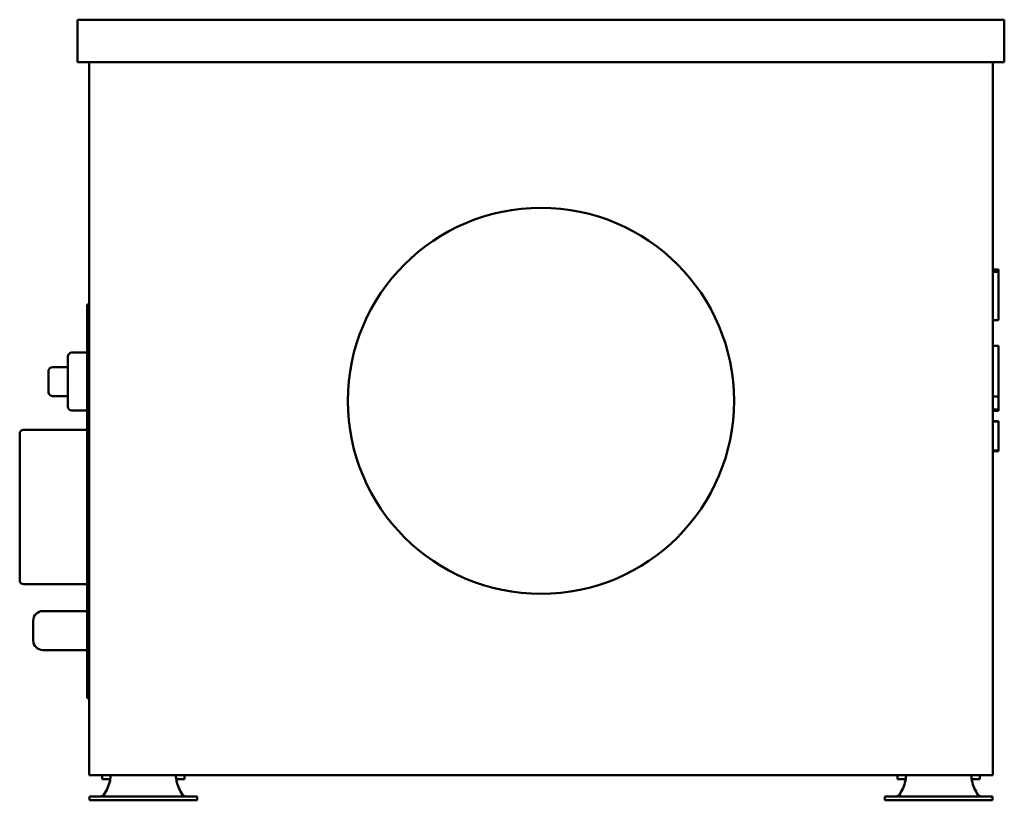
# Model space of a CAD drawing. Header units: millimetres. Extents: x 304 to 814, y 230 to 634.
import ezdxf

# ---------------------------------------------------------------- set-up
doc = ezdxf.new("R2010")
doc.units = ezdxf.units.MM
doc.header["$LTSCALE"] = 2
doc.layers.add('Widoczne (ISO)', color=7, linetype='Continuous', lineweight=50)

msp = doc.modelspace()

# ---------------------------------------------------------------- linework, layer by layer
at = {"layer": 'Widoczne (ISO)'}
for p, q in [((333.8, 634.03), (813.8, 634.03)), ((333.8, 612.03), (333.8, 634.03)), ((813.8, 612.03), (813.8, 634.03)), ((813.8, 612.03), (333.8, 612.03)), ((339.8, 612.03), (339.8, 242.53)), ((807.8, 242.53), (807.8, 612.03)), ((810.8, 504.57), (807.8, 504.57)), ((810.8, 504), (807.8, 504)), ((810.8, 503.32), (807.8, 503.32)), ((810.8, 504.57), (810.8, 504)), ((810.8, 504), (810.8, 503.32)), ((810.8, 503.32), (810.8, 501.26)), ((810.8, 501.26), (810.8, 499.34)), ((810.8, 499.34), (810.8, 478.42)), ((338.8, 482.53), (338.8, 486.53)), ((339.8, 486.53), (338.8, 486.53)), ((338.8, 482.53), (338.8, 286.53)), ((810.8, 478.42), (807.8, 478.42)), ((810.8, 465.03), (807.8, 465.03)), ((810.8, 465.03), (810.8, 461.47)), ((328.8, 433.53), (328.8, 459.53)), ((338.8, 461.53), (330.8, 461.53)), ((810.8, 461.47), (810.8, 449.79)), ((328.8, 454.03), (320.8, 454.03)), ((318.8, 441.03), (318.8, 452.03)), ((810.8, 449.79), (810.8, 438.88)), ((328.8, 439.03), (320.8, 439.03)), ((810.8, 438.88), (807.8, 438.88)), ((810.8, 438.88), (810.8, 435.92)), ((810.8, 435.92), (810.8, 432.06)), ((338.8, 431.53), (330.8, 431.53)), ((810.8, 432.06), (807.8, 432.06)), ((810.8, 431.39), (807.8, 431.39)), ((810.8, 432.06), (810.8, 431.39)), ((810.8, 426.1), (807.8, 426.1)), ((810.8, 426.09), (807.8, 426.09)), ((810.8, 425.8), (807.8, 425.8)), ((810.8, 426.1), (810.8, 426.09)), ((810.8, 426.09), (810.8, 425.8)), ((810.8, 425.8), (810.8, 410.8)), ((303.8, 343.53), (303.8, 419.53)), ((338.8, 421.53), (305.8, 421.53)), ((810.8, 410.8), (807.8, 410.8)), ((810.8, 410.51), (807.8, 410.51)), ((810.8, 410.48), (807.8, 410.48)), ((810.8, 410.8), (810.8, 410.51)), ((810.8, 410.51), (810.8, 410.48)), ((338.8, 341.53), (305.8, 341.53)), ((338.8, 327.63), (315.8, 327.63)), ((310.8, 312.43), (310.8, 322.63)), ((338.8, 307.43), (315.8, 307.43)), ((338.8, 282.53), (338.8, 286.53)), ((338.8, 282.53), (339.8, 282.53)), ((807.8, 242.53), (339.8, 242.53)), ((346.51, 242.53), (346.51, 240.53)), ((347.48, 240.53), (346.51, 240.53)), ((347.48, 240.53), (350.7, 240.53)), ((384.9, 240.53), (388.12, 240.53)), ((389.09, 240.53), (388.12, 240.53)), ((389.09, 242.53), (389.09, 240.53)), ((758.51, 242.53), (758.51, 240.53)), ((759.48, 240.53), (758.51, 240.53)), ((759.48, 240.53), (762.7, 240.53)), ((796.9, 240.53), (800.12, 240.53)), ((801.09, 240.53), (800.12, 240.53)), ((801.09, 242.53), (801.09, 240.53)), ((339.88, 231.57), (341.64, 231.57)), ((339.88, 231.57), (339.88, 229.57)), ((341.64, 229.57), (339.88, 229.57)), ((363.56, 231.57), (341.64, 231.57)), ((341.64, 229.57), (363.56, 229.57)), ((363.56, 231.57), (372.04, 231.57)), ((372.04, 229.57), (363.56, 229.57)), ((372.04, 231.57), (393.96, 231.57)), ((372.04, 229.57), (393.96, 229.57)), ((393.96, 231.57), (395.72, 231.57)), ((395.72, 229.57), (393.96, 229.57)), ((395.72, 231.57), (395.72, 229.57)), ((751.88, 231.57), (753.64, 231.57)), ((751.88, 231.57), (751.88, 229.57)), ((753.64, 229.57), (751.88, 229.57)), ((775.56, 231.57), (753.64, 231.57)), ((753.64, 229.57), (775.56, 229.57)), ((775.56, 231.57), (784.04, 231.57)), ((784.04, 229.57), (775.56, 229.57)), ((784.04, 231.57), (805.96, 231.57)), ((784.04, 229.57), (805.96, 229.57)), ((805.96, 231.57), (807.72, 231.57)), ((807.72, 229.57), (805.96, 229.57)), ((807.72, 231.57), (807.72, 229.57))]:
    msp.add_line(p, q, dxfattribs=at)
msp.add_circle((573.8, 436.53), 100, dxfattribs=at)
for centre, radius, start, end in [((330.8, 459.53), 2, 90, 180), ((320.8, 452.03), 2, 90, 180), ((320.8, 441.03), 2, 180, 270), ((330.8, 433.53), 2, 180, 270), ((305.8, 419.53), 2, 90, 180), ((305.8, 343.53), 2, 180, 270), ((315.8, 322.63), 5, 90, 180), ((315.8, 312.43), 5, 180, 270), ((328.2, 244.99), 23, 326.7175, 346.7782), ((407.4, 244.99), 23, 193.2218, 213.2825), ((740.2, 244.99), 23, 326.7175, 346.7782), ((819.4, 244.99), 23, 193.2218, 213.2825)]:
    msp.add_arc(centre, radius, start, end, dxfattribs=at)
for points, knots in [([(351.05, 242.53), (351.03, 242.53), (351, 242.46), (350.93, 242.17), (350.9, 241.97), (350.82, 241.45), (350.78, 241.14), (350.69, 240.46), (350.64, 240.1), (350.59, 239.73)], [0, 0, 0, 0, 0.1113973, 0.1113973, 0.2218681, 0.2218681, 0.3323097, 0.3323097, 0.4436983, 0.4436983, 0.4436983, 0.4436983]), ([(385.01, 239.73), (384.96, 240.1), (384.91, 240.46), (384.82, 241.14), (384.78, 241.45), (384.7, 241.97), (384.67, 242.17), (384.6, 242.46), (384.57, 242.53), (384.55, 242.53)], [0, 0, 0, 0, 0.1114459, 0.1114459, 0.2219303, 0.2219303, 0.3324441, 0.3324441, 0.4438708, 0.4438708, 0.4438708, 0.4438708]), ([(763.05, 242.53), (763.03, 242.53), (763, 242.46), (762.93, 242.17), (762.9, 241.97), (762.82, 241.45), (762.78, 241.14), (762.69, 240.46), (762.64, 240.1), (762.59, 239.73)], [0, 0, 0, 0, 0.1113973, 0.1113973, 0.2218681, 0.2218681, 0.3323097, 0.3323097, 0.4436983, 0.4436983, 0.4436983, 0.4436983]), ([(797.01, 239.73), (796.96, 240.1), (796.91, 240.46), (796.82, 241.14), (796.78, 241.45), (796.7, 241.97), (796.67, 242.17), (796.6, 242.46), (796.57, 242.53), (796.55, 242.53)], [0, 0, 0, 0, 0.1114459, 0.1114459, 0.2219303, 0.2219303, 0.3324441, 0.3324441, 0.4438708, 0.4438708, 0.4438708, 0.4438708]), ([(347.43, 232.37), (347.41, 232.35), (347.39, 232.34), (347.37, 232.32), (347.35, 232.31), (347.32, 232.29), (347.3, 232.28), (347.28, 232.26), (347.26, 232.25), (347.24, 232.23), (347.22, 232.22), (347.2, 232.2), (347.17, 232.19), (347.15, 232.18), (347.13, 232.16), (347.11, 232.15), (347.09, 232.13), (347.07, 232.12), (347.06, 232.11), (347.05, 232.11), (347.05, 232.11), (347.04, 232.1), (347.02, 232.09), (347, 232.08), (346.98, 232.06), (346.96, 232.05), (346.93, 232.03), (346.91, 232.02), (346.89, 232.01), (346.87, 231.99), (346.84, 231.98), (346.82, 231.97), (346.8, 231.96), (346.78, 231.94), (346.75, 231.93), (346.73, 231.92), (346.71, 231.91), (346.69, 231.9), (346.66, 231.88), (346.64, 231.87), (346.62, 231.86), (346.59, 231.85), (346.57, 231.84), (346.55, 231.83), (346.53, 231.82), (346.5, 231.81), (346.48, 231.8), (346.46, 231.79), (346.43, 231.78), (346.41, 231.77), (346.39, 231.76), (346.36, 231.75), (346.34, 231.74), (346.32, 231.73), (346.29, 231.72), (346.29, 231.72), (346.28, 231.72), (346.28, 231.72), (346.26, 231.71), (346.24, 231.7), (346.22, 231.7), (346.2, 231.69), (346.17, 231.68), (346.15, 231.68), (346.13, 231.67), (346.1, 231.66), (346.08, 231.66), (346.05, 231.65), (346.03, 231.64), (346, 231.64), (345.98, 231.63), (345.96, 231.63), (345.93, 231.62), (345.91, 231.62), (345.88, 231.61), (345.85, 231.61), (345.83, 231.6), (345.81, 231.6), (345.79, 231.6), (345.76, 231.59), (345.74, 231.59), (345.71, 231.59), (345.69, 231.58), (345.66, 231.58), (345.64, 231.58), (345.61, 231.58), (345.59, 231.58), (345.56, 231.57), (345.54, 231.57), (345.51, 231.57), (345.49, 231.57), (345.46, 231.57), (345.44, 231.57), (345.41, 231.57)], [0, 0, 0, 0, 0.0078163, 0.0078163, 0.0078163, 0.0156656, 0.0156656, 0.0156656, 0.0235447, 0.0235447, 0.0235447, 0.0314507, 0.0314507, 0.0314507, 0.0393801, 0.0393801, 0.0393801, 0.0456978, 0.0456978, 0.0456978, 0.0473294, 0.0473294, 0.0473294, 0.0552907, 0.0552907, 0.0552907, 0.0632562, 0.0632562, 0.0632562, 0.0712194, 0.0712194, 0.0712194, 0.0791739, 0.0791739, 0.0791739, 0.0871132, 0.0871132, 0.0871132, 0.0950308, 0.0950308, 0.0950308, 0.1029204, 0.1029204, 0.1029204, 0.1107759, 0.1107759, 0.1107759, 0.1185913, 0.1185913, 0.1185913, 0.1263609, 0.1263609, 0.1263609, 0.1340793, 0.1340793, 0.1340793, 0.1356977, 0.1356977, 0.1356977, 0.1417721, 0.1417721, 0.1417721, 0.1495008, 0.1495008, 0.1495008, 0.1572621, 0.1572621, 0.1572621, 0.1650505, 0.1650505, 0.1650505, 0.1728601, 0.1728601, 0.1728601, 0.1811091, 0.1811091, 0.1811091, 0.1885372, 0.1885372, 0.1885372, 0.1964318, 0.1964318, 0.1964318, 0.2043573, 0.2043573, 0.2043573, 0.2123021, 0.2123021, 0.2123021, 0.2202542, 0.2202542, 0.2202542, 0.2282011, 0.2282011, 0.2282011, 0.2282011]), ([(390.19, 231.57), (390.01, 231.57), (389.83, 231.59), (389.49, 231.66), (389.32, 231.71), (388.98, 231.86), (388.81, 231.94), (388.48, 232.15), (388.33, 232.26), (388.17, 232.37)], [-0.238205, -0.238205, -0.238205, -0.238205, -0.1772118, -0.1772118, -0.118791, -0.118791, -0.0580717, -0.0580717, 0, 0, 0, 0]), ([(759.43, 232.37), (759.41, 232.35), (759.39, 232.34), (759.37, 232.32), (759.35, 232.31), (759.32, 232.29), (759.3, 232.28), (759.28, 232.26), (759.26, 232.25), (759.24, 232.23), (759.22, 232.22), (759.2, 232.2), (759.17, 232.19), (759.15, 232.18), (759.13, 232.16), (759.11, 232.15), (759.09, 232.13), (759.07, 232.12), (759.06, 232.11), (759.05, 232.11), (759.05, 232.11), (759.04, 232.1), (759.02, 232.09), (759, 232.08), (758.98, 232.06), (758.96, 232.05), (758.93, 232.03), (758.91, 232.02), (758.89, 232.01), (758.87, 231.99), (758.84, 231.98), (758.82, 231.97), (758.8, 231.96), (758.78, 231.94), (758.75, 231.93), (758.73, 231.92), (758.71, 231.91), (758.69, 231.9), (758.66, 231.88), (758.64, 231.87), (758.62, 231.86), (758.59, 231.85), (758.57, 231.84), (758.55, 231.83), (758.53, 231.82), (758.5, 231.81), (758.48, 231.8), (758.46, 231.79), (758.43, 231.78), (758.41, 231.77), (758.39, 231.76), (758.36, 231.75), (758.34, 231.74), (758.32, 231.73), (758.29, 231.72), (758.29, 231.72), (758.28, 231.72), (758.28, 231.72), (758.26, 231.71), (758.24, 231.7), (758.22, 231.7), (758.2, 231.69), (758.17, 231.68), (758.15, 231.68), (758.13, 231.67), (758.1, 231.66), (758.08, 231.66), (758.05, 231.65), (758.03, 231.64), (758, 231.64), (757.98, 231.63), (757.96, 231.63), (757.93, 231.62), (757.91, 231.62), (757.88, 231.61), (757.85, 231.61), (757.83, 231.6), (757.81, 231.6), (757.79, 231.6), (757.76, 231.59), (757.74, 231.59), (757.71, 231.59), (757.69, 231.58), (757.66, 231.58), (757.64, 231.58), (757.61, 231.58), (757.59, 231.58), (757.56, 231.57), (757.54, 231.57), (757.51, 231.57), (757.49, 231.57), (757.46, 231.57), (757.44, 231.57), (757.41, 231.57)], [0, 0, 0, 0, 0.0078163, 0.0078163, 0.0078163, 0.0156656, 0.0156656, 0.0156656, 0.0235447, 0.0235447, 0.0235447, 0.0314507, 0.0314507, 0.0314507, 0.0393801, 0.0393801, 0.0393801, 0.0456978, 0.0456978, 0.0456978, 0.0473294, 0.0473294, 0.0473294, 0.0552907, 0.0552907, 0.0552907, 0.0632562, 0.0632562, 0.0632562, 0.0712194, 0.0712194, 0.0712194, 0.0791739, 0.0791739, 0.0791739, 0.0871132, 0.0871132, 0.0871132, 0.0950308, 0.0950308, 0.0950308, 0.1029204, 0.1029204, 0.1029204, 0.1107759, 0.1107759, 0.1107759, 0.1185913, 0.1185913, 0.1185913, 0.1263609, 0.1263609, 0.1263609, 0.1340793, 0.1340793, 0.1340793, 0.1356977, 0.1356977, 0.1356977, 0.1417721, 0.1417721, 0.1417721, 0.1495008, 0.1495008, 0.1495008, 0.1572621, 0.1572621, 0.1572621, 0.1650505, 0.1650505, 0.1650505, 0.1728601, 0.1728601, 0.1728601, 0.1811091, 0.1811091, 0.1811091, 0.1885372, 0.1885372, 0.1885372, 0.1964318, 0.1964318, 0.1964318, 0.2043573, 0.2043573, 0.2043573, 0.2123021, 0.2123021, 0.2123021, 0.2202542, 0.2202542, 0.2202542, 0.2282011, 0.2282011, 0.2282011, 0.2282011]), ([(802.19, 231.57), (802.01, 231.57), (801.83, 231.59), (801.49, 231.66), (801.32, 231.71), (800.98, 231.86), (800.81, 231.94), (800.48, 232.15), (800.33, 232.26), (800.17, 232.37)], [-0.238205, -0.238205, -0.238205, -0.238205, -0.1772118, -0.1772118, -0.118791, -0.118791, -0.0580717, -0.0580717, 0, 0, 0, 0])]:
    msp.add_open_spline(points, degree=3, knots=knots, dxfattribs=at)

doc.saveas('drawing.dxf')
